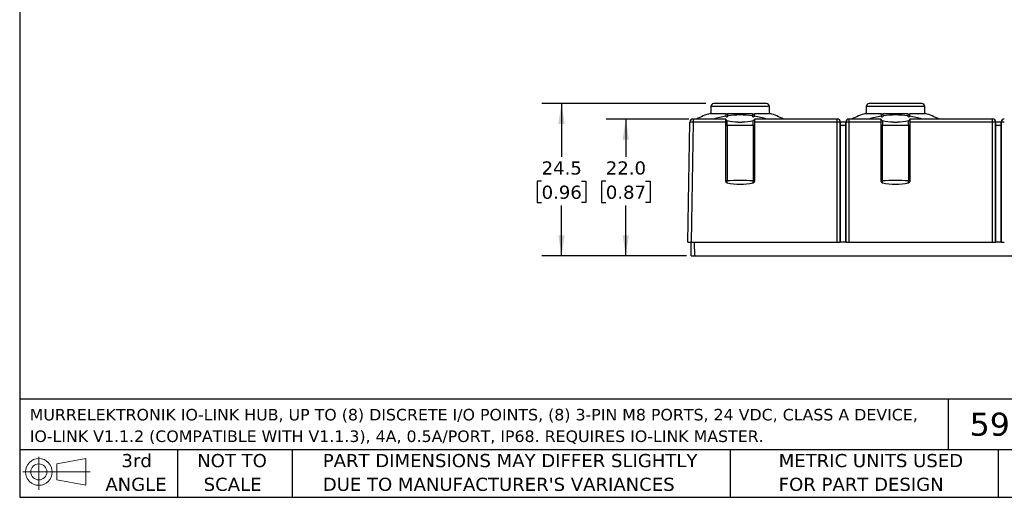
# Model space of a CAD drawing. Header units: millimetres. Extents: x 6 to 273, y 6 to 210.
# Tile 1 of 16: x 6 to 165, y 6 to 83. Entities that reach past the tile are written whole.
import ezdxf

# ---------------------------------------------------------------- set-up
doc = ezdxf.new("R2010")
doc.units = ezdxf.units.MM
doc.linetypes.add('SLD-Solid', pattern=[0])
doc.layers.add('DIMENSIONS', color=140, linetype='SLD-Solid', lineweight=25)
doc.layers.add('TEXT', color=140, linetype='SLD-Solid', lineweight=25)
doc.styles.add('SLDTEXTSTYLE0', font='VERDANA.TTF')
doc.dimstyles.new('SLDDIMSTYLE0', dxfattribs={"dimtxt": 2.158008, "dimasz": 3.302, "dimexe": 0, "dimexo": 0.0625, "dimgap": 0.539502, "dimtad": 0, "dimtih": 1, "dimtoh": 1, "dimrnd": 1e-09, "dimzin": 4, "dimdsep": 46, "dimtxsty": 'SLDTEXTSTYLE0', "dimsah": 1, "dimcen": 0.09, "dimadec": 0, "dimazin": 1, "dimtfac": 1, "dimtofl": 0, "dimtmove": 0, "dimatfit": 3, "dimfxl": 0, "dimfrac": 2, "dimtolj": 1, "dimtzin": 12, "dimarcsym": 0})
doc.dimstyles.new('SLDDIMSTYLE1', dxfattribs={"dimtxt": 2.158008, "dimasz": 3.302, "dimexe": 0, "dimexo": 0.0625, "dimgap": 0.539502, "dimtad": 0, "dimtih": 1, "dimtoh": 1, "dimrnd": 1e-09, "dimzin": 12, "dimdsep": 46, "dimtxsty": 'SLDTEXTSTYLE0', "dimsah": 1, "dimcen": 0.09, "dimadec": 0, "dimazin": 3, "dimtfac": 1, "dimtofl": 0, "dimtmove": 0, "dimatfit": 3, "dimfxl": 0, "dimfrac": 2, "dimtolj": 1, "dimtzin": 12, "dimarcsym": 0})

# ---------------------------------------------------------------- blocks, each defined once
blk = doc.blocks.new('Block11')
at = {"color": 7, "linetype": 'SLD-Solid', "lineweight": 18}
for p, q in [((2.59, 5.31), (2.59, 0)), ((5.48, 4.17), (10.18, 5.03)), ((10.18, 5.03), (10.18, 0.73)), ((5.48, 1.6), (5.48, 4.17)), ((0, 2.88), (10.87, 2.88)), ((5.48, 1.6), (10.18, 0.73))]:
    blk.add_line(p, q, dxfattribs=at)
for radius in [2.15, 1.29]:
    blk.add_circle((2.59, 2.88), radius, dxfattribs=at)
blk = doc.blocks.new('Block12')
at = {"color": 7, "linetype": 'Continuous'}
blk.add_blockref('Block11', (0, 0), dxfattribs=at)
blk = doc.blocks.new('SW_NOTE_0')
at = {"layer": 'TEXT', "color": 0, "attachment_point": 1, "style": 'SLDTEXTSTYLE0'}
for s, insert, char_height in [('MURRELEKTRONIK IO-LINK HUB, UP TO (8) DISCRETE I/O POINTS, (8) 3-PIN M8 PORTS, 24 VDC, CLASS A DEVICE, ', (0, 2.35), 1.85208), ('IO-LINK V1.1.2 (COMPATIBLE WITH V1.1.3), 4A, 0.5A/PORT, IP68. REQUIRES IO-LINK MASTER.', (0, -1.12), 1.8521)]:
    blk.add_mtext(s, dxfattribs=dict(at, insert=insert, char_height=char_height))
blk = doc.blocks.new('SW_NOTE_0_3')
at = {"layer": 'TEXT', "color": 0, "char_height": 2.1167, "attachment_point": 1, "style": 'SLDTEXTSTYLE0'}
for s, insert in [('PART DIMENSIONS MAY DIFFER SLIGHTLY ', (0, 2.69)), ("DUE TO MANUFACTURER'S VARIANCES", (0, -1.13))]:
    blk.add_mtext(s, dxfattribs=dict(at, insert=insert))
blk = doc.blocks.new('SW_NOTE_0_4')
at = {"layer": 'TEXT', "color": 0, "char_height": 2.117, "attachment_point": 2, "style": 'SLDTEXTSTYLE0'}
for s, insert in [('NOT TO', (5.26, 2.69)), ('SCALE', (5.35, -1.13))]:
    blk.add_mtext(s, dxfattribs=dict(at, insert=insert))
blk = doc.blocks.new('SW_NOTE_0_5')
at = {"layer": 'TEXT', "color": 0, "char_height": 2.117, "attachment_point": 2, "style": 'SLDTEXTSTYLE0'}
for s, insert in [('3rd', (2.32, 2.69)), ('ANGLE', (2.22, -1.13))]:
    blk.add_mtext(s, dxfattribs=dict(at, insert=insert))
blk = doc.blocks.new('SW_NOTE_0_6')
at = {"layer": 'TEXT', "color": 0, "char_height": 2.1167, "attachment_point": 1, "style": 'SLDTEXTSTYLE0'}
for s, insert in [('METRIC UNITS USED ', (0, 2.69)), ('FOR PART DESIGN', (0, -1.13))]:
    blk.add_mtext(s, dxfattribs=dict(at, insert=insert))
blk = doc.blocks.new('_D')
at = {"layer": 'DIMENSIONS'}
for p, q in [((114.01, 67.24), (100.69, 67.24)), ((103.87, 67.24), (103.87, 61.18)), ((100.66, 57.26), (99.94, 57.26)), ((99.94, 57.26), (99.94, 53.83)), ((107.07, 57.26), (107.8, 57.26)), ((107.8, 57.26), (107.8, 53.83)), ((99.94, 53.83), (100.66, 53.83)), ((103.87, 45.24), (103.87, 53.35)), ((107.8, 53.83), (107.07, 53.83)), ((113.64, 45.24), (100.69, 45.24))]:
    blk.add_line(p, q, dxfattribs=at)
for points in [[(103.87, 67.24), (103.36, 63.94), (104.38, 63.94)], [(103.87, 45.24), (104.38, 48.54), (103.36, 48.54)]]:
    blk.add_solid(points, dxfattribs=at)
at = {"layer": 'DIMENSIONS', "char_height": 2.117, "attachment_point": 1, "style": 'SLDTEXTSTYLE0'}
for s, insert in [('22.0', (100.66, 60.43)), ('0.87', (100.66, 56.52))]:
    blk.add_mtext(s, dxfattribs=dict(at, insert=insert))
blk = doc.blocks.new('_D_1')
at = {"layer": 'DIMENSIONS'}
for p, q in [((116.75, 69.74), (90.36, 69.74)), ((93.53, 69.74), (93.53, 61.18)), ((90.33, 57.26), (89.6, 57.26)), ((89.6, 57.26), (89.6, 53.83)), ((96.74, 57.26), (97.46, 57.26)), ((97.46, 57.26), (97.46, 53.83)), ((89.6, 53.83), (90.33, 53.83)), ((93.53, 45.24), (93.53, 53.35)), ((97.46, 53.83), (96.74, 53.83)), ((113.64, 45.24), (90.36, 45.24))]:
    blk.add_line(p, q, dxfattribs=at)
for points in [[(93.53, 69.74), (93.02, 66.43), (94.04, 66.43)], [(93.53, 45.24), (94.04, 48.54), (93.02, 48.54)]]:
    blk.add_solid(points, dxfattribs=at)
at = {"layer": 'DIMENSIONS', "char_height": 2.117, "attachment_point": 1, "style": 'SLDTEXTSTYLE0'}
for s, insert in [('24.5', (90.33, 60.43)), ('0.96', (90.33, 56.52))]:
    blk.add_mtext(s, dxfattribs=dict(at, insert=insert))

msp = doc.modelspace()

# ---------------------------------------------------------------- linework, layer by layer
for p, q in [((122.268, 69.736), (118.02, 69.736)), ((126.516, 69.736), (122.268, 69.736)), ((147.268, 69.736), (143.02, 69.736)), ((151.516, 69.736), (147.268, 69.736)), ((117.443, 68.146), (119.97, 68.146)), ((117.562, 69.246), (117.543, 68.146)), ((126.974, 69.246), (117.562, 69.246)), ((120.267, 68.146), (122.268, 68.146)), ((122.268, 68.146), (124.269, 68.146)), ((124.566, 68.146), (127.093, 68.146)), ((126.993, 68.146), (126.974, 69.246)), ((142.443, 68.146), (144.97, 68.146)), ((142.562, 69.246), (142.543, 68.146)), ((151.974, 69.246), (142.562, 69.246)), ((145.267, 68.146), (147.268, 68.146)), ((147.268, 68.146), (149.269, 68.146)), ((149.566, 68.146), (152.093, 68.146)), ((151.993, 68.146), (151.974, 69.246)), ((113.868, 47.438), (114.205, 66.746)), ((114.705, 66.746), (114.368, 47.438)), ((114.705, 67.238), (114.705, 66.746)), ((119.968, 67.238), (114.705, 67.238)), ((119.968, 66.746), (114.705, 66.746)), ((118.005, 67.242), (115.277, 67.242)), ((115.277, 67.238), (115.277, 67.242)), ((118.005, 67.238), (118.005, 67.242)), ((119.968, 66.746), (119.968, 67.238)), ((119.968, 57.214), (119.968, 66.746)), ((120.165, 66.25), (120.165, 66.959)), ((124.371, 66.25), (124.371, 66.959)), ((137.884, 67.238), (124.568, 67.238)), ((124.568, 67.238), (124.568, 66.746)), ((124.568, 66.746), (124.568, 57.214)), ((137.884, 66.746), (124.568, 66.746)), ((126.531, 67.238), (126.531, 67.242)), ((129.259, 67.242), (126.531, 67.242)), ((129.259, 67.238), (129.259, 67.242)), ((137.884, 66.746), (137.884, 67.238)), ((137.884, 47.438), (137.884, 66.746)), ((138.387, 66.599), (138.384, 66.746)), ((138.384, 47.438), (138.384, 66.738)), ((138.384, 66.738), (138.387, 66.59)), ((139.279, 66.738), (138.384, 66.738)), ((139.279, 66.746), (139.277, 66.599)), ((139.277, 66.59), (139.279, 66.738)), ((139.279, 66.738), (139.279, 47.438)), ((139.779, 67.238), (139.779, 66.746)), ((144.968, 67.238), (139.779, 67.238)), ((139.779, 66.746), (139.779, 47.438)), ((144.968, 66.746), (139.779, 66.746)), ((143.005, 67.242), (140.277, 67.242)), ((140.277, 67.238), (140.277, 67.242)), ((143.005, 67.238), (143.005, 67.242)), ((144.968, 66.746), (144.968, 67.238)), ((144.968, 57.214), (144.968, 66.746)), ((145.165, 66.959), (145.165, 66.25)), ((149.371, 66.25), (149.371, 66.959)), ((162.884, 67.238), (149.568, 67.238)), ((149.568, 67.238), (149.568, 66.746)), ((149.568, 66.746), (149.568, 57.214)), ((162.884, 66.746), (149.568, 66.746)), ((151.531, 67.238), (151.531, 67.242)), ((154.259, 67.242), (151.531, 67.242)), ((154.259, 67.238), (154.259, 67.242)), ((162.884, 66.746), (162.884, 67.238)), ((162.884, 47.438), (162.884, 66.746)), ((163.387, 66.599), (163.384, 66.746)), ((163.384, 47.438), (163.384, 66.738)), ((163.384, 66.738), (163.387, 66.59)), ((164.279, 66.738), (163.384, 66.738)), ((164.279, 66.746), (164.277, 66.599)), ((164.277, 66.59), (164.279, 66.738)), ((164.279, 66.738), (164.279, 47.438)), ((120.165, 66.25), (120.165, 57.311)), ((124.371, 66.25), (124.371, 57.311)), ((138.384, 66.246), (138.384, 47.435)), ((138.384, 66.246), (139.279, 66.246)), ((139.279, 47.435), (139.279, 66.246)), ((145.165, 57.311), (145.165, 66.25)), ((149.371, 66.25), (149.371, 57.311)), ((163.384, 66.246), (163.384, 47.435)), ((163.384, 66.246), (164.279, 66.246)), ((164.279, 47.435), (164.279, 66.246)), ((120.165, 56.97), (120.165, 57.311)), ((124.371, 56.97), (124.371, 57.311)), ((145.165, 56.97), (145.165, 57.311)), ((149.371, 56.97), (149.371, 57.311)), ((113.868, 47.438), (114.368, 47.438)), ((114.368, 47.438), (137.884, 47.438)), ((114.406, 45.238), (114.368, 47.438)), ((114.868, 47.438), (114.906, 45.238)), ((137.884, 47.438), (138.384, 47.438)), ((138.384, 47.435), (138.384, 47.438)), ((138.384, 47.438), (138.384, 47.438)), ((139.279, 47.435), (138.384, 47.435)), ((139.279, 47.438), (139.779, 47.438)), ((139.279, 47.438), (139.279, 47.435)), ((139.279, 47.438), (139.279, 47.438)), ((139.779, 47.438), (162.884, 47.438)), ((162.884, 47.438), (163.384, 47.438)), ((163.384, 47.435), (163.384, 47.438)), ((163.384, 47.438), (163.384, 47.438)), ((164.279, 47.435), (163.384, 47.435)), ((164.279, 47.438), (164.779, 47.438)), ((164.279, 47.438), (164.279, 47.435)), ((164.279, 47.438), (164.279, 47.438)), ((114.406, 45.238), (114.906, 45.238)), ((114.906, 45.238), (238.83, 45.238))]:
    msp.add_line(p, q)
at = {"flags": 128}
for points in [[(120.165, 66.25), (120.686, 66.249), (121.211, 66.248), (121.739, 66.247), (122.268, 66.247), (122.797, 66.247), (123.325, 66.248), (123.85, 66.249), (124.371, 66.25)], [(145.165, 66.25), (145.686, 66.249), (146.211, 66.248), (146.739, 66.247), (147.268, 66.247), (147.797, 66.247), (148.325, 66.248), (148.85, 66.249), (149.371, 66.25)]]:
    msp.add_lwpolyline(points, dxfattribs=at)
for centre, radius, start, end in [((118.062, 69.238), 0.5, 94.83756, 179), ((126.474, 69.238), 0.5, 1, 85.16244), ((143.062, 69.238), 0.5, 94.83756, 179), ((151.474, 69.238), 0.5, 1, 85.16244), ((122.117, 53.892), 15, 108.15202, 117.12802), ((122.42, 53.892), 15, 62.87198, 71.84798), ((147.117, 53.892), 15, 108.15202, 117.12802), ((147.42, 53.892), 15, 62.87198, 71.84798), ((114.705, 66.738), 0.5, 90, 179), ((114.455, 59.583), 7.168, 88.00162, 91.99838), ((137.884, 66.738), 0.5, 1, 90), ((138.006, 59.283), 7.464, 87.09809, 90.9368), ((139.779, 66.738), 0.5, 90, 179), ((139.657, 59.283), 7.464, 89.0632, 92.90191), ((162.884, 66.738), 0.5, 1, 90), ((163.006, 59.283), 7.464, 87.09809, 90.9368), ((164.779, 66.738), 0.5, 90, 179), ((164.657, 59.283), 7.464, 89.0632, 92.90191), ((120.123, 68.845), 2.595, 266.58152, 270.94314), ((124.413, 68.845), 2.595, 269.0569, 273.41835), ((145.123, 68.845), 2.595, 266.58152, 270.94314), ((149.413, 68.845), 2.595, 269.0569, 273.41835), ((120.218, 57.214), 0.25, 180.00316, 257.868), ((124.318, 57.214), 0.25, 282.132, 359.99684), ((145.218, 57.214), 0.25, 180.00316, 257.868), ((149.318, 57.214), 0.25, 282.132, 359.99684), ((122.268, 66.748), 10.001, 257.86445, 282.13555), ((147.268, 66.748), 10.001, 257.86445, 282.13555)]:
    msp.add_arc(centre, radius, start, end)
for centre, major_axis, ratio, start_param, end_param in [((138.393, 66.238), (0, 0.5), 0.0174524, 0.7888991, 1.5533377), ((137.893, 66.238), (0.456, 0.464), 0.4090664, 5.8765003, 5.900966), ((139.771, 66.238), (-0.456, 0.464), 0.4090664, 0.3822193, 0.406685), ((139.271, 66.238), (0, 0.5), 0.0174524, 4.7298476, 5.4942862), ((163.393, 66.238), (0, 0.5), 0.0174524, 0.7888991, 1.5533377), ((162.893, 66.238), (0.456, 0.464), 0.4090664, 5.8765003, 5.900966), ((164.771, 66.238), (-0.456, 0.464), 0.4090664, 0.3822193, 0.406685), ((164.271, 66.238), (0, 0.5), 0.0174524, 4.7298476, 5.4942862)]:
    msp.add_ellipse(centre, major_axis=major_axis, ratio=ratio, start_param=start_param, end_param=end_param)
for points, knots in [([(117.443, 68.146), (117.447, 68.147), (117.451, 68.149), (117.53, 68.174), (117.543, 68.178)], [0, 0, 0, 0, 0.8373214, 1, 1, 1, 1]), ([(119.97, 68.146), (119.97, 68.118), (119.97, 68.089), (119.97, 68.06), (119.97, 68.007), (119.97, 67.952), (119.97, 67.893), (119.97, 67.835), (119.97, 67.773), (119.97, 67.709)], [0, 0, 0, 0, 0.000300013, 0.000300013, 0.000300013, 0.0008314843, 0.0008314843, 0.0008314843, 0.0013636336, 0.0013636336, 0.0013636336, 0.0013636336]), ([(120.267, 68.146), (120.272, 68.103), (120.26, 68.059), (120.206, 68), (120.166, 67.986), (120.052, 67.995), (119.981, 68.061), (119.97, 68.146)], [0, 0, 0, 0, 0.25, 0.25, 0.5, 0.5, 1, 1, 1, 1]), ([(120.267, 67.754), (120.267, 67.79), (120.267, 67.826), (120.267, 67.86), (120.267, 67.912), (120.267, 67.962), (120.267, 68.009), (120.267, 68.057), (120.267, 68.103), (120.267, 68.146)], [0, 0, 0, 0, 0.000300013, 0.000300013, 0.000300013, 0.0007538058, 0.0007538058, 0.0007538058, 0.0012080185, 0.0012080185, 0.0012080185, 0.0012080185]), ([(124.269, 68.146), (124.264, 68.103), (124.276, 68.059), (124.33, 68), (124.37, 67.986), (124.484, 67.995), (124.555, 68.061), (124.566, 68.146)], [0, 0, 0, 0, 0.25, 0.25, 0.5, 0.5, 1, 1, 1, 1]), ([(124.269, 68.146), (124.269, 68.117), (124.269, 68.088), (124.269, 68.057), (124.269, 68.011), (124.269, 67.963), (124.269, 67.912), (124.269, 67.862), (124.269, 67.809), (124.269, 67.754)], [0, 0, 0, 0, 0.000300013, 0.000300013, 0.000300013, 0.0007538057, 0.0007538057, 0.0007538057, 0.0012080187, 0.0012080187, 0.0012080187, 0.0012080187]), ([(124.566, 67.709), (124.566, 67.745), (124.566, 67.781), (124.566, 67.815), (124.566, 67.876), (124.566, 67.934), (124.566, 67.989), (124.566, 68.045), (124.566, 68.097), (124.566, 68.146)], [0, 0, 0, 0, 0.0003000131, 0.0003000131, 0.0003000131, 0.0008314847, 0.0008314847, 0.0008314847, 0.0013636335, 0.0013636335, 0.0013636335, 0.0013636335]), ([(142.443, 68.146), (142.447, 68.147), (142.451, 68.149), (142.53, 68.174), (142.543, 68.178)], [0, 0, 0, 0, 0.8373214, 1, 1, 1, 1]), ([(144.97, 68.146), (144.97, 68.118), (144.97, 68.089), (144.97, 68.06), (144.97, 68.007), (144.97, 67.952), (144.97, 67.893), (144.97, 67.835), (144.97, 67.773), (144.97, 67.709)], [0, 0, 0, 0, 0.000300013, 0.000300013, 0.000300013, 0.0008314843, 0.0008314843, 0.0008314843, 0.0013636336, 0.0013636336, 0.0013636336, 0.0013636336]), ([(145.267, 68.146), (145.272, 68.103), (145.26, 68.059), (145.206, 68), (145.166, 67.986), (145.052, 67.995), (144.981, 68.061), (144.97, 68.146)], [0, 0, 0, 0, 0.25, 0.25, 0.5, 0.5, 1, 1, 1, 1]), ([(145.267, 67.754), (145.267, 67.79), (145.267, 67.826), (145.267, 67.86), (145.267, 67.912), (145.267, 67.962), (145.267, 68.009), (145.267, 68.057), (145.267, 68.103), (145.267, 68.146)], [0, 0, 0, 0, 0.000300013, 0.000300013, 0.000300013, 0.0007538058, 0.0007538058, 0.0007538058, 0.0012080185, 0.0012080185, 0.0012080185, 0.0012080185]), ([(149.269, 68.146), (149.264, 68.103), (149.276, 68.059), (149.33, 68), (149.37, 67.986), (149.484, 67.995), (149.555, 68.061), (149.566, 68.146)], [0, 0, 0, 0, 0.25, 0.25, 0.5, 0.5, 1, 1, 1, 1]), ([(149.269, 68.146), (149.269, 68.117), (149.269, 68.088), (149.269, 68.057), (149.269, 68.011), (149.269, 67.963), (149.269, 67.912), (149.269, 67.862), (149.269, 67.809), (149.269, 67.754)], [0, 0, 0, 0, 0.000300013, 0.000300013, 0.000300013, 0.0007538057, 0.0007538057, 0.0007538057, 0.0012080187, 0.0012080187, 0.0012080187, 0.0012080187]), ([(149.566, 67.709), (149.566, 67.745), (149.566, 67.781), (149.566, 67.815), (149.566, 67.876), (149.566, 67.934), (149.566, 67.989), (149.566, 68.045), (149.566, 68.097), (149.566, 68.146)], [0, 0, 0, 0, 0.0003000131, 0.0003000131, 0.0003000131, 0.0008314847, 0.0008314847, 0.0008314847, 0.0013636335, 0.0013636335, 0.0013636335, 0.0013636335]), ([(119.968, 67.206), (119.968, 67.149), (119.988, 67.093), (120.059, 67.003), (120.109, 66.972), (120.165, 66.959)], [0, 0, 0, 0, 0.5, 0.5, 1, 1, 1, 1]), ([(120.267, 67.754), (120.272, 67.713), (120.262, 67.672), (120.217, 67.604), (120.181, 67.579), (120.101, 67.565), (120.058, 67.577), (119.995, 67.63), (119.975, 67.668), (119.97, 67.709)], [0, 0, 0, 0, 0.25, 0.25, 0.5, 0.5, 0.75, 0.75, 1, 1, 1, 1]), ([(121.94, 66.738), (122.049, 66.738), (122.158, 66.738), (122.378, 66.738), (122.487, 66.738), (122.596, 66.738)], [0, 0, 0, 0, 0.5, 0.5, 1, 1, 1, 1]), ([(124.566, 67.709), (124.561, 67.668), (124.541, 67.63), (124.478, 67.578), (124.436, 67.565), (124.356, 67.578), (124.319, 67.603), (124.274, 67.671), (124.264, 67.713), (124.269, 67.754)], [0, 0, 0, 0, 0.25, 0.25, 0.5, 0.5, 0.75, 0.75, 1, 1, 1, 1]), ([(124.371, 66.959), (124.427, 66.972), (124.477, 67.003), (124.549, 67.093), (124.568, 67.149), (124.568, 67.206)], [0, 0, 0, 0, 0.5, 0.5, 1, 1, 1, 1]), ([(144.968, 67.206), (144.968, 67.149), (144.988, 67.093), (145.059, 67.003), (145.109, 66.972), (145.165, 66.959)], [0, 0, 0, 0, 0.5, 0.5, 1, 1, 1, 1]), ([(145.267, 67.754), (145.272, 67.713), (145.262, 67.672), (145.217, 67.604), (145.181, 67.579), (145.101, 67.565), (145.058, 67.577), (144.995, 67.63), (144.975, 67.668), (144.97, 67.709)], [0, 0, 0, 0, 0.25, 0.25, 0.5, 0.5, 0.75, 0.75, 1, 1, 1, 1]), ([(146.94, 66.738), (147.049, 66.738), (147.158, 66.738), (147.378, 66.738), (147.487, 66.738), (147.596, 66.738)], [0, 0, 0, 0, 0.5, 0.5, 1, 1, 1, 1]), ([(149.566, 67.709), (149.561, 67.668), (149.541, 67.63), (149.478, 67.578), (149.436, 67.565), (149.356, 67.578), (149.319, 67.603), (149.274, 67.671), (149.264, 67.713), (149.269, 67.754)], [0, 0, 0, 0, 0.25, 0.25, 0.5, 0.5, 0.75, 0.75, 1, 1, 1, 1]), ([(149.371, 66.959), (149.427, 66.972), (149.477, 67.003), (149.549, 67.093), (149.568, 67.149), (149.568, 67.206)], [0, 0, 0, 0, 0.5, 0.5, 1, 1, 1, 1]), ([(120.165, 57.311), (120.109, 57.309), (120.058, 57.306), (119.987, 57.294), (119.968, 57.288), (119.968, 57.268)], [0, 0, 0, 0, 0.5, 0.5, 1, 1, 1, 1]), ([(124.371, 57.311), (123.679, 57.327), (122.975, 57.331), (121.56, 57.331), (120.858, 57.327), (120.165, 57.311)], [0, 0, 0, 0, 0.5, 0.5, 1, 1, 1, 1]), ([(124.371, 57.311), (124.427, 57.309), (124.478, 57.306), (124.549, 57.294), (124.568, 57.288), (124.568, 57.268)], [0, 0, 0, 0, 0.5, 0.5, 1, 1, 1, 1]), ([(145.165, 57.311), (145.109, 57.309), (145.058, 57.306), (144.987, 57.294), (144.968, 57.288), (144.968, 57.268)], [0, 0, 0, 0, 0.5, 0.5, 1, 1, 1, 1]), ([(149.371, 57.311), (148.679, 57.327), (147.975, 57.331), (146.56, 57.331), (145.858, 57.327), (145.165, 57.311)], [0, 0, 0, 0, 0.5, 0.5, 1, 1, 1, 1]), ([(149.371, 57.311), (149.427, 57.309), (149.478, 57.306), (149.549, 57.294), (149.568, 57.288), (149.568, 57.268)], [0, 0, 0, 0, 0.5, 0.5, 1, 1, 1, 1])]:
    msp.add_open_spline(points, degree=3, knots=knots)
for points in [[(126.954, 68.19), (127.046, 68.161), (127.093, 68.146), (127.093, 68.146)], [(151.954, 68.19), (152.046, 68.161), (152.093, 68.146), (152.093, 68.146)], [(119.97, 67.709), (119.304, 67.6), (118.649, 67.445), (118.005, 67.242)], [(121.94, 66.738), (121.343, 66.758), (120.749, 66.832), (120.165, 66.959)], [(124.269, 67.754), (122.935, 67.943), (121.601, 67.943), (120.267, 67.754)], [(124.371, 66.959), (123.787, 66.832), (123.193, 66.758), (122.596, 66.738)], [(126.531, 67.242), (125.887, 67.445), (125.232, 67.6), (124.566, 67.709)], [(138.384, 66.738), (138.384, 66.741), (138.384, 66.744), (138.384, 66.746)], [(139.279, 66.746), (139.279, 66.744), (139.279, 66.741), (139.279, 66.738)], [(144.97, 67.709), (144.304, 67.6), (143.649, 67.445), (143.005, 67.242)], [(146.94, 66.738), (146.343, 66.758), (145.749, 66.832), (145.165, 66.959)], [(149.269, 67.754), (147.935, 67.943), (146.601, 67.943), (145.267, 67.754)], [(149.371, 66.959), (148.787, 66.832), (148.193, 66.758), (147.596, 66.738)], [(151.531, 67.242), (150.887, 67.445), (150.232, 67.6), (149.566, 67.709)], [(163.384, 66.738), (163.384, 66.741), (163.384, 66.744), (163.384, 66.746)], [(164.279, 66.746), (164.279, 66.744), (164.279, 66.741), (164.279, 66.738)]]:
    msp.add_open_spline(points, degree=3)
at = {"layer": 'TEXT'}
for p, q in [((6.35, 209.55), (6.35, 6.35)), ((273.05, 22.126), (6.35, 22.126)), ((155.759, 22.126), (155.759, 13.97)), ((273.05, 13.97), (6.35, 13.97)), ((31.75, 13.97), (31.75, 6.35)), ((50.212, 13.97), (50.212, 6.35)), ((120.646, 13.97), (120.646, 6.35)), ((163.78, 13.97), (163.78, 6.35)), ((6.35, 6.35), (273.05, 6.35))]:
    msp.add_line(p, q, dxfattribs=at)

# ---------------------------------------------------------------- block references
for name, p in [('SW_NOTE_0', (7.966, 18.23)), ('Block12', (6.838, 7.554)), ('SW_NOTE_0_5', (22.847, 10.635)), ('SW_NOTE_0_4', (35.257, 10.635)), ('SW_NOTE_0_3', (55.119, 10.635)), ('SW_NOTE_0_6', (128.478, 10.635))]:
    msp.add_blockref(name, p, dxfattribs=at)

# ---------------------------------------------------------------- texts
at = {"layer": 'TEXT', "insert": (159.208, 19.973), "char_height": 3.7042, "attachment_point": 1, "style": 'SLDTEXTSTYLE0'}
msp.add_mtext('59507', dxfattribs=at)

# ---------------------------------------------------------------- dimensions: what is measured, and where the dimension line sits
at = {"layer": 'DIMENSIONS'}
for base, p1, p2, dimstyle, picture, middle in [((93.532, 45.238), (118.02, 69.736), (114.906, 45.238), 'SLDDIMSTYLE1', '_D_1', (93.532, 57.263)), ((103.868, 67.242), (114.906, 45.238), (115.277, 67.242), 'SLDDIMSTYLE0', '_D', (103.868, 57.263))]:
    dim = msp.add_linear_dim(base=base, p1=p1, p2=p2, angle=90, dimstyle=dimstyle, dxfattribs=at)
    dim.commit()
    dim.dimension.update_dxf_attribs({"geometry": picture, "text_midpoint": middle, "dimtype": 160})

doc.saveas('drawing.dxf')
